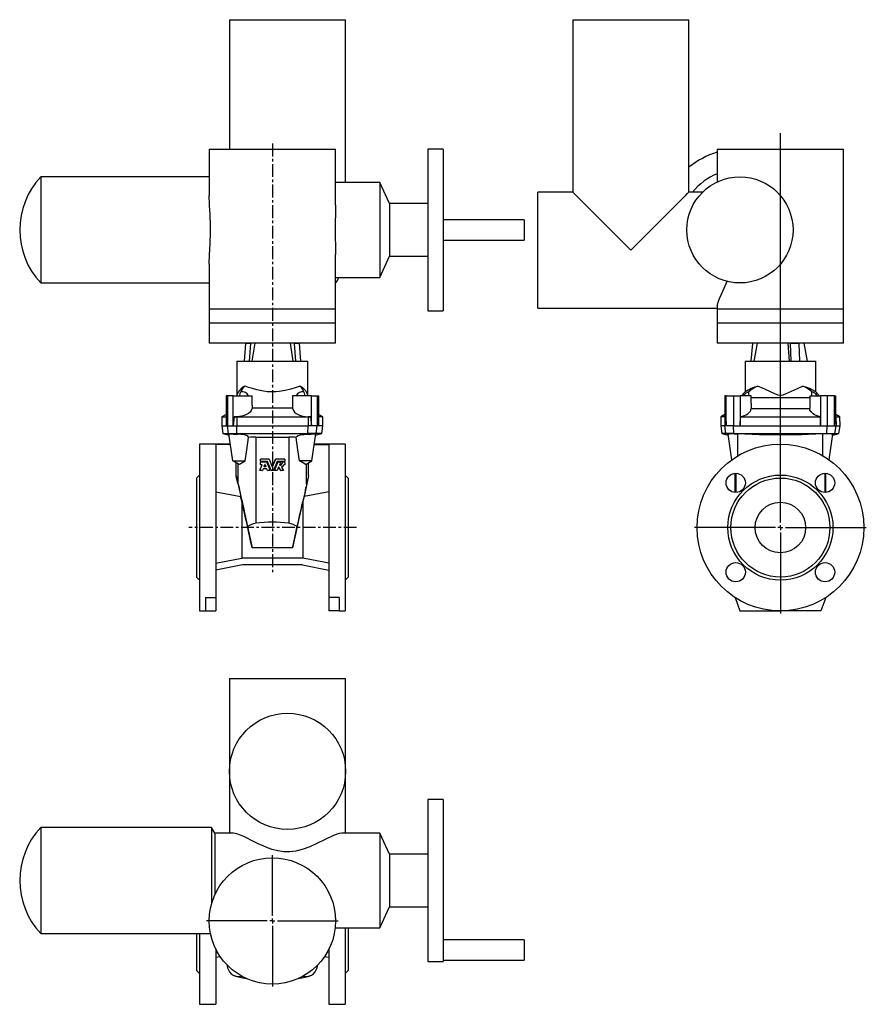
# Model space of a CAD drawing. Extents: x -206 to 632, y -73 to 901.
import ezdxf

# ---------------------------------------------------------------- set-up
doc = ezdxf.new("R2010")
doc.units = 0
doc.linetypes.add('CENTERX2', pattern=[20.32, 12.7, -2.54, 2.54, -2.54])
doc.layers.get('0').update_dxf_attribs({"linetype": 'CONTINUOUS'})
doc.layers.add('FORMAT', color=7, linetype='CONTINUOUS')

# ---------------------------------------------------------------- blocks, each defined once
blk = doc.blocks.new('SW_CENTERMARKSYMBOL_0')
at = {"layer": 'FORMAT', "color": 0}
for p, q in [((0, 5), (0, 390.2)), ((-5, 0), (-85, 0)), ((0, 0), (-2.5, 0)), ((0, 0), (0, 2.5)), ((0, 0), (0, -2.5)), ((0, 0), (2.5, 0)), ((5, 0), (85, 0)), ((0, -5), (0, -85))]:
    blk.add_line(p, q, dxfattribs=at)
blk = doc.blocks.new('SW_CENTERMARKSYMBOL_1')
at = {"layer": 'FORMAT', "color": 0}
for p, q in [((0, 5), (0, 65)), ((-5, 0), (-65, 0)), ((0, 0), (-2.5, 0)), ((0, 0), (0, 2.5)), ((0, 0), (0, -2.5)), ((0, 0), (2.5, 0)), ((5, 0), (65, 0)), ((0, -5), (0, -65))]:
    blk.add_line(p, q, dxfattribs=at)

msp = doc.modelspace()

# ---------------------------------------------------------------- linework, layer by layer
at = {"color": 7, "linetype": 'CONTINUOUS'}
for p, q in [((1.79, 901.48), (1.79, 773.48)), ((1.79, 901.48), (116.79, 901.48)), ((116.79, 740.44), (116.79, 901.48)), ((341.47, 901.48), (341.47, 730.98)), ((341.47, 901.48), (456.47, 901.48)), ((456.47, 730.98), (456.47, 901.48)), ((-18.21, 773.48), (-18.21, 727.44)), ((-18.21, 773.48), (106.79, 773.48)), ((106.79, 717.85), (106.79, 773.48)), ((213.29, 773.48), (198.29, 773.48)), ((198.29, 773.48), (198.29, 613.48)), ((213.29, 773.48), (213.29, 613.48)), ((484.47, 773.48), (484.47, 740.92)), ((484.47, 773.48), (609.47, 773.48)), ((609.47, 615.48), (609.47, 773.48)), ((-18.21, 745.98), (-184.66, 745.98)), ((-184.66, 745.98), (-184.66, 640.98)), ((150.66, 740.44), (106.79, 740.44)), ((160.36, 719.54), (150.66, 740.44)), ((150.66, 740.44), (150.66, 646.53)), ((341.47, 730.98), (306.97, 730.98)), ((306.97, 615.98), (306.97, 730.98)), ((470.23, 730.98), (456.47, 730.98)), ((198.29, 719.54), (160.36, 719.54)), ((160.36, 719.54), (160.36, 667.43)), ((293.29, 703.48), (213.29, 703.48)), ((293.29, 703.48), (293.29, 683.48)), ((213.29, 683.48), (293.29, 683.48)), ((106.79, 615.48), (106.79, 669.15)), ((150.66, 646.53), (160.36, 667.43)), ((160.36, 667.43), (198.29, 667.43)), ((-18.21, 659.64), (-18.21, 615.48)), ((106.79, 646.53), (110.08, 646.53)), ((110.08, 646.53), (150.66, 646.53)), ((-184.66, 640.98), (-18.21, 640.98)), ((-18.21, 615.48), (-18.21, 601.48)), ((106.79, 601.48), (106.79, 615.48)), ((306.97, 615.98), (484.47, 615.98)), ((484.47, 618.09), (484.47, 615.48)), ((484.47, 615.48), (484.47, 601.48)), ((609.47, 601.48), (609.47, 615.48)), ((198.29, 613.48), (213.29, 613.48)), ((-18.21, 601.48), (-18.21, 581.48)), ((106.79, 581.48), (106.79, 601.48)), ((484.47, 601.48), (484.47, 581.48)), ((609.47, 581.48), (609.47, 601.48)), ((106.79, 581.48), (-18.21, 581.48)), ((17.83, 581.08), (16.49, 563.48)), ((17.83, 581.48), (17.83, 581.08)), ((22.83, 581.08), (17.83, 581.08)), ((22.83, 581.08), (21.49, 563.48)), ((22.83, 581.48), (22.83, 581.08)), ((26.8, 581.48), (23.99, 563.48)), ((61.79, 581.48), (64.59, 563.48)), ((65.76, 581.48), (65.76, 581.08)), ((65.76, 581.08), (67.09, 563.48)), ((70.76, 581.08), (65.76, 581.08)), ((70.76, 581.48), (70.76, 581.08)), ((70.76, 581.08), (72.09, 563.48)), ((609.47, 581.48), (484.47, 581.48)), ((519.3, 581.08), (517.76, 563.48)), ((519.3, 581.48), (519.3, 581.08)), ((554.19, 581.48), (555.81, 563.48)), ((556.48, 581.48), (556.48, 581.08)), ((556.48, 581.08), (557.25, 563.48)), ((565.14, 581.08), (556.48, 581.08)), ((565.14, 581.48), (565.14, 581.08)), ((565.14, 581.08), (565.91, 563.48)), ((573.77, 563.48), (570.6, 581.48)), ((9.29, 563.48), (9.29, 530.09)), ((9.29, 563.48), (79.29, 563.48)), ((79.29, 530.09), (79.29, 563.48)), ((511.97, 563.48), (511.97, 533.13)), ((511.97, 563.48), (581.97, 563.48)), ((581.97, 533.13), (581.97, 563.48)), ((-1.51, 529.48), (-1.51, 499.48)), ((0.01, 529.48), (-1.51, 529.48)), ((5.53, 529.48), (0.01, 529.48)), ((5.53, 529.48), (24.29, 529.48)), ((5.53, 499.48), (5.53, 529.48)), ((24.29, 519.94), (24.29, 529.48)), ((64.29, 529.48), (64.29, 519.94)), ((83.06, 529.48), (64.29, 529.48)), ((83.06, 499.48), (83.06, 529.48)), ((83.06, 529.48), (88.58, 529.48)), ((88.58, 529.48), (90.09, 529.48)), ((90.09, 529.48), (90.09, 499.48)), ((491.97, 529.48), (491.97, 508.77)), ((493.32, 529.48), (491.97, 529.48)), ((493.32, 499.48), (493.32, 529.48)), ((493.32, 529.48), (500.72, 529.48)), ((500.72, 529.48), (507.25, 529.48)), ((517.97, 529.48), (507.25, 529.48)), ((507.25, 529.48), (507.25, 499.48)), ((517.97, 522.07), (517.97, 529.48)), ((575.97, 529.48), (575.97, 522.07)), ((575.97, 529.48), (586.7, 529.48)), ((586.7, 529.48), (586.7, 499.48)), ((593.23, 529.48), (586.7, 529.48)), ((600.63, 529.48), (593.23, 529.48)), ((600.63, 499.48), (600.63, 529.48)), ((600.63, 529.48), (601.97, 529.48)), ((601.97, 508.77), (601.97, 529.48)), ((24.29, 519.94), (24.27, 517)), ((64.32, 517), (24.27, 517)), ((64.3, 519.94), (64.32, 517)), ((517.97, 522.07), (517.97, 516.78)), ((517.97, 516.78), (575.98, 516.78)), ((575.98, 522.07), (575.98, 516.78)), ((-5.63, 508.48), (-5.71, 499.48)), ((-1.51, 510.86), (-5.63, 508.48)), ((-5.63, 508.48), (-1.51, 508.48)), ((6.52, 508.48), (5.53, 499.48)), ((9.03, 508.57), (6.52, 508.48)), ((6.52, 508.48), (9, 508.48)), ((9, 508.48), (79.59, 508.48)), ((79.55, 508.57), (82.06, 508.48)), ((82.06, 508.48), (79.59, 508.48)), ((82.06, 508.48), (83.06, 499.48)), ((94.21, 508.48), (90.09, 510.86)), ((94.21, 508.48), (90.09, 508.48)), ((94.29, 499.48), (94.21, 508.48)), ((488.05, 508.48), (487.97, 499.48)), ((491.97, 510.75), (488.05, 508.48)), ((492.02, 508.48), (488.05, 508.48)), ((492.88, 508.48), (492.02, 508.48)), ((492.03, 508.77), (492.17, 508.57)), ((492.17, 508.57), (492.88, 508.48)), ((492.88, 508.48), (493.32, 499.48)), ((507.25, 499.48), (507.45, 508.48)), ((507.45, 508.48), (586.5, 508.48)), ((586.7, 499.48), (586.5, 508.48)), ((601.07, 508.48), (600.63, 499.48)), ((601.78, 508.57), (601.07, 508.48)), ((601.07, 508.48), (601.93, 508.48)), ((601.92, 508.77), (601.78, 508.57)), ((601.93, 508.48), (605.9, 508.48)), ((605.9, 508.48), (601.97, 510.75)), ((605.97, 499.48), (605.9, 508.48)), ((-5.71, 499.48), (-4.65, 491.98)), ((-5.71, 499.48), (-1.51, 499.48)), ((-1.51, 499.48), (0.01, 499.48)), ((0.01, 499.48), (5.53, 499.48)), ((5.53, 499.48), (8.98, 499.48)), ((8.98, 499.48), (79.6, 499.48)), ((83.06, 499.48), (79.6, 499.48)), ((88.58, 499.48), (83.06, 499.48)), ((90.09, 499.48), (88.58, 499.48)), ((94.29, 499.48), (90.09, 499.48)), ((93.24, 491.98), (94.29, 499.48)), ((487.97, 499.48), (489.03, 491.98)), ((491.95, 499.48), (487.97, 499.48)), ((493.32, 499.48), (491.95, 499.48)), ((500.72, 499.48), (493.32, 499.48)), ((500.72, 499.48), (507.25, 499.48)), ((507.25, 499.48), (586.7, 499.48)), ((586.7, 499.48), (593.23, 499.48)), ((593.23, 499.48), (600.63, 499.48)), ((600.63, 499.48), (602, 499.48)), ((602, 499.48), (605.97, 499.48)), ((604.92, 491.98), (605.97, 499.48)), ((-4.65, 491.98), (1.53, 490.33)), ((-4.65, 491.98), (1.03, 491.98)), ((1.03, 491.98), (9.22, 491.98)), ((5.09, 464.98), (1.34, 491.65)), ((9.22, 491.98), (79.37, 491.98)), ((27.92, 488.52), (60.66, 488.52)), ((87.56, 491.98), (79.37, 491.98)), ((83.5, 464.98), (87.25, 491.65)), ((87.06, 490.33), (93.24, 491.98)), ((93.24, 491.98), (87.56, 491.98)), ((489.03, 491.98), (495.21, 490.33)), ((492.97, 491.98), (489.03, 491.98)), ((500.98, 491.98), (492.97, 491.98)), ((495.08, 491.27), (498.65, 465.85)), ((500.98, 491.98), (592.97, 491.98)), ((592.97, 491.98), (600.98, 491.98)), ((595.3, 465.85), (598.87, 491.27)), ((598.74, 490.33), (604.92, 491.98)), ((600.98, 491.98), (604.92, 491.98)), ((2.77, 481.48), (-27.71, 481.48)), ((-27.71, 481.48), (-27.71, 316.48)), ((2.8, 481.27), (-11.71, 481.27)), ((-11.71, 481.27), (-11.71, 329.72)), ((85.79, 481.27), (100.29, 481.27)), ((116.29, 481.48), (85.82, 481.48)), ((100.29, 481.27), (100.29, 329.72)), ((116.29, 481.48), (116.29, 316.48)), ((5.09, 464.98), (17.5, 464.98)), ((11.29, 461.4), (5.09, 464.98)), ((8.4, 450.1), (8.4, 463.08)), ((31.87, 455.47), (34.16, 460.97)), ((32.51, 464.54), (32.51, 466.7)), ((32.51, 461.26), (32.51, 463.42)), ((40.9, 466.82), (32.63, 466.82)), ((39.28, 464.42), (32.63, 464.42)), ((38.69, 463.54), (32.63, 463.54)), ((34.05, 461.14), (32.63, 461.14)), ((36.11, 459.37), (36.89, 461.23)), ((36.11, 459.37), (36.19, 459.37)), ((36.19, 459.37), (36.96, 461.23)), ((37.77, 459.2), (36.22, 459.2)), ((36.89, 461.23), (36.96, 461.23)), ((37.11, 461.23), (37.89, 459.37)), ((38.69, 463.54), (38.74, 463.54)), ((38.8, 463.47), (42.14, 455.47)), ((38.8, 463.47), (38.85, 463.47)), ((38.85, 463.47), (42.16, 455.47)), ((43.15, 455.38), (39.39, 464.35)), ((40.9, 466.82), (40.94, 466.82)), ((41.01, 466.75), (44.18, 459.18)), ((41.01, 466.75), (41.05, 466.75)), ((41.05, 466.75), (44.18, 459.18)), ((44.18, 459.18), (44.18, 459.18)), ((44.4, 459.18), (47.57, 466.75)), ((44.4, 459.18), (47.54, 466.75)), ((44.4, 459.18), (44.4, 459.18)), ((49.19, 464.35), (45.44, 455.38)), ((46.42, 455.47), (49.73, 463.47)), ((46.44, 455.47), (49.79, 463.47)), ((47.57, 466.75), (47.54, 466.75)), ((47.68, 466.82), (47.65, 466.82)), ((56.61, 466.82), (47.68, 466.82)), ((50.42, 458.71), (49.03, 455.38)), ((56.61, 464.42), (49.3, 464.42)), ((49.79, 463.47), (49.73, 463.47)), ((49.9, 463.54), (49.84, 463.54)), ((52.26, 463.54), (49.9, 463.54)), ((50.64, 458.73), (50.57, 458.73)), ((52.72, 455.36), (50.57, 458.73)), ((52.81, 455.36), (50.64, 458.73)), ((52.37, 463.37), (51.31, 460.84)), ((53.31, 458.7), (55.37, 455.49)), ((54.19, 463.41), (54.09, 463.41)), ((54.31, 463.54), (54.21, 463.54)), ((56.61, 463.54), (54.31, 463.54)), ((56.61, 461.14), (55.91, 461.14)), ((56.73, 466.7), (56.73, 464.54)), ((56.73, 463.42), (56.73, 461.26)), ((83.5, 464.98), (71.09, 464.98)), ((77.29, 461.4), (83.5, 464.98)), ((80.19, 450.1), (80.19, 463.08)), ((-27.71, 450.98), (-30.71, 447.98)), ((8.4, 450.1), (12.94, 429.61)), ((34.33, 455.3), (31.98, 455.3)), ((34.33, 455.3), (34.43, 455.3)), ((35.08, 456.91), (34.44, 455.38)), ((34.44, 455.38), (34.54, 455.38)), ((35.18, 456.91), (34.54, 455.38)), ((35.08, 456.91), (35.18, 456.91)), ((38.8, 456.98), (35.2, 456.98)), ((39.56, 455.38), (38.92, 456.91)), ((42.03, 455.3), (39.67, 455.3)), ((42.03, 455.3), (42.05, 455.3)), ((42.14, 455.47), (42.16, 455.47)), ((45.33, 455.3), (43.26, 455.3)), ((46.44, 455.47), (46.42, 455.47)), ((46.56, 455.3), (46.53, 455.3)), ((48.92, 455.3), (46.56, 455.3)), ((52.81, 455.36), (52.72, 455.36)), ((52.91, 455.3), (52.82, 455.3)), ((55.26, 455.3), (52.91, 455.3)), ((80.19, 450.1), (75.65, 429.61)), ((119.29, 447.98), (116.29, 450.98)), ((501.97, 452.64), (501.97, 433.71)), ((591.97, 433.71), (591.97, 452.64)), ((-30.71, 447.98), (-30.71, 349.98)), ((119.29, 447.98), (119.29, 349.98)), ((14.02, 425.17), (14.02, 368.79)), ((74.57, 425.17), (74.57, 368.79)), ((19.82, 399.99), (24.3, 379.06)), ((68.76, 399.99), (64.28, 379.06)), ((14.59, 361.98), (-11.71, 356.87)), ((74.57, 368.79), (14.02, 368.79)), ((73.99, 361.98), (14.59, 361.98)), ((73.99, 361.98), (100.29, 356.87)), ((-30.71, 349.98), (-27.71, 346.98)), ((116.29, 346.98), (119.29, 349.98)), ((-21.71, 329.72), (-11.71, 329.72)), ((-21.71, 329.72), (-21.71, 316.48)), ((-11.71, 329.72), (-11.71, 316.48)), ((110.29, 329.72), (100.29, 329.72)), ((100.29, 329.72), (100.29, 316.48)), ((110.29, 329.72), (110.29, 316.48)), ((502.16, 329.72), (506.97, 316.48)), ((591.79, 329.72), (586.97, 316.48)), ((-27.71, 316.48), (-21.71, 316.48)), ((-21.71, 316.48), (-11.71, 316.48)), ((110.29, 316.48), (100.29, 316.48)), ((110.29, 316.48), (116.29, 316.48)), ((506.97, 316.48), (546.97, 316.48)), ((586.97, 316.48), (546.97, 316.48)), ((1.79, 249.79), (1.79, 157.79)), ((1.79, 249.79), (59.29, 249.79)), ((59.29, 249.79), (116.79, 249.79)), ((116.79, 96.75), (116.79, 249.79)), ((1.79, 157.79), (1.79, 96.75)), ((213.29, 129.79), (198.29, 129.79)), ((198.29, 129.79), (198.29, -30.21)), ((213.29, 129.79), (213.29, -30.21)), ((-15.85, 102.29), (-184.66, 102.29)), ((-184.66, 102.29), (-184.66, -2.71)), ((-12.7, 96.75), (-15.85, 102.29)), ((-15.85, 102.29), (-15.85, 26.79)), ((5.46, 96.75), (-12.7, 96.75)), ((-12.7, 96.75), (-12.7, 35.45)), ((150.66, 96.75), (113.18, 96.75)), ((160.36, 75.85), (150.66, 96.75)), ((150.66, 96.75), (150.66, 2.84)), ((198.29, 75.85), (160.36, 75.85)), ((160.36, 75.85), (160.36, 23.74)), ((150.66, 2.84), (160.36, 23.74)), ((160.36, 23.74), (198.29, 23.74)), ((106.41, 2.84), (150.66, 2.84)), ((116.29, 2.84), (116.29, -72.71)), ((119.29, 2.84), (119.29, -39.21)), ((-184.66, -2.71), (-16.96, -2.71)), ((-30.71, -2.71), (-30.71, -39.21)), ((-27.71, -2.71), (-27.71, -72.71)), ((293.29, -8.87), (213.29, -8.87)), ((293.29, -8.87), (293.29, -28.87)), ((-11.71, -17.96), (-11.71, -72.71)), ((100.29, -17.96), (100.29, -72.71)), ((-11.71, -26.21), (-7.38, -25.36)), ((95.97, -25.36), (100.29, -26.21)), ((213.29, -28.87), (293.29, -28.87)), ((198.29, -30.21), (213.29, -30.21)), ((-30.71, -39.21), (-27.71, -42.21)), ((116.29, -42.21), (119.29, -39.21)), ((-27.71, -72.71), (-11.71, -72.71)), ((100.29, -72.71), (116.29, -72.71))]:
    msp.add_line(p, q, dxfattribs=at)
at = {"color": 8, "linetype": 'CONTINUOUS'}
for p, q in [((-18.21, 615.48), (106.79, 615.48)), ((484.47, 615.48), (609.47, 615.48)), ((-18.21, 601.48), (106.79, 601.48)), ((484.47, 601.48), (609.47, 601.48)), ((0.01, 529.48), (0.01, 499.48)), ((88.58, 529.48), (88.58, 499.48)), ((500.72, 529.48), (500.72, 499.48)), ((517.97, 527.83), (575.98, 527.83)), ((593.23, 529.48), (593.23, 499.48)), ((9, 508.48), (8.98, 499.48)), ((9.03, 508.57), (9, 508.48)), ((79.55, 508.57), (79.59, 508.48)), ((79.59, 508.48), (79.6, 499.48)), ((492.02, 508.48), (491.95, 499.48)), ((492.17, 508.57), (492.02, 508.48)), ((601.78, 508.57), (601.93, 508.48)), ((601.93, 508.48), (602, 499.48)), ((1.03, 491.98), (0.01, 499.48)), ((9.22, 491.98), (8.98, 499.48)), ((79.37, 491.98), (79.6, 499.48)), ((87.56, 491.98), (88.58, 499.48)), ((492.97, 491.98), (491.95, 499.48)), ((500.98, 491.98), (500.72, 499.48)), ((592.97, 491.98), (593.23, 499.48)), ((600.98, 491.98), (602, 499.48)), ((2.06, 491.7), (1.03, 491.98)), ((9.72, 491.38), (9.22, 491.98)), ((27.92, 488.52), (27.92, 403.28)), ((60.66, 488.52), (60.66, 403.28)), ((78.87, 491.38), (79.37, 491.98)), ((86.53, 491.7), (87.56, 491.98)), ((495.19, 491.38), (492.97, 491.98)), ((501.24, 491.7), (500.98, 491.98)), ((504.97, 469.99), (504.97, 491.65)), ((588.97, 469.99), (588.97, 491.65)), ((592.71, 491.7), (592.97, 491.98)), ((598.76, 491.38), (600.98, 491.98)), ((10.42, 441.81), (10.42, 461.9)), ((78.16, 441.81), (78.16, 461.9)), ((502.9, 452.68), (502.9, 433.68)), ((591.05, 452.68), (591.05, 433.68)), ((64.28, 379.06), (24.3, 379.06)), ((9, -45.16), (8.98, -45.24)), ((9.03, -45.01), (9, -45.16)), ((79.55, -45.01), (79.59, -45.16)), ((79.59, -45.16), (79.6, -45.24))]:
    msp.add_line(p, q, dxfattribs=at)
at = {"color": 7, "linetype": 'CONTINUOUS'}
for points in [[(398.97, 673.48), (395.13, 677.33), (391.31, 681.15), (387.52, 684.94), (383.78, 688.68), (380.11, 692.35), (376.53, 695.93), (373.04, 699.42), (369.67, 702.79), (366.43, 706.03), (363.34, 709.12), (360.4, 712.05), (357.64, 714.82), (355.06, 717.39), (352.68, 719.78), (350.51, 721.95), (348.55, 723.91), (346.82, 725.64), (345.32, 727.14), (344.06, 728.4), (343.04, 729.42), (342.28, 730.18), (341.76, 730.7), (341.51, 730.95), (341.47, 730.98)], [(456.47, 730.98), (456.44, 730.95), (456.19, 730.7), (455.67, 730.18), (454.91, 729.42), (453.89, 728.4), (452.63, 727.14), (451.13, 725.64), (449.4, 723.91), (447.44, 721.95), (445.27, 719.78), (442.88, 717.39), (440.31, 714.82), (437.55, 712.05), (434.61, 709.12), (431.52, 706.03), (428.28, 702.79), (424.91, 699.42), (421.42, 695.93), (417.84, 692.35), (414.17, 688.68), (410.43, 684.94), (406.64, 681.15), (402.82, 677.33), (398.97, 673.48)], [(-18.17, 659.64), (-18.19, 661.13), (-17.96, 667.44), (-17.54, 674.97), (-17.32, 679.03), (-17.14, 683.19), (-17.01, 687.5), (-16.95, 691.86), (-16.96, 696.35), (-17.05, 700.83), (-17.19, 705.05), (-17.39, 709.18), (-17.61, 713.33), (-17.84, 717.33), (-18.04, 721.12), (-18.17, 724.73), (-18.2, 727.44)], [(106.77, 717.85), (106.78, 715.79), (106.64, 708.97), (106.48, 701.55), (106.4, 693.79), (106.47, 685.8), (106.64, 678.28), (106.78, 670.97), (106.76, 669.15)], [(110.08, 646.53), (108.41, 643.59), (106.79, 641.08)], [(484.57, 618.09), (484.58, 619.07), (485.34, 621.89), (486.76, 625.55), (488.72, 630.01), (491.39, 635.97), (494.26, 642.71)], [(523.88, 581.48), (521.94, 570.68), (520.65, 563.48)], [(71.32, 538.89), (70.7, 538.68), (66.85, 537.38), (62.48, 536.01), (57.04, 534.61), (51.16, 533.57), (47.75, 533.24), (44.29, 533.13), (39, 533.4), (33.87, 534.13), (29.05, 535.2), (24.6, 536.46), (20.7, 537.72), (17.26, 538.89)], [(524.74, 538.89), (528.23, 537.47), (531.93, 535.8), (536.8, 533.48), (541.94, 531.25), (544.41, 530.44), (546.97, 530.09), (549.56, 530.44), (552.04, 531.26), (558.08, 533.9), (563.75, 536.59), (566.54, 537.82), (569.21, 538.89)], [(11.95, 529.48), (12.58, 531.88), (13.22, 533.31)], [(76.63, 529.48), (76, 531.88), (75.36, 533.31)], [(515.96, 529.48), (515.9, 531.88), (515.8, 533.31)], [(577.99, 529.48), (578.05, 531.88), (578.15, 533.31)], [(24.27, 517), (23.39, 514.65), (22.22, 513.26), (20.61, 511.95), (18.68, 510.85), (16.43, 509.92), (14.23, 509.27), (11.89, 508.82), (9.03, 508.57)], [(64.32, 517), (65.19, 514.65), (66.36, 513.26), (67.98, 511.95), (69.9, 510.85), (72.16, 509.92), (74.36, 509.27), (76.7, 508.82), (79.55, 508.57)], [(507.45, 508.48), (509.55, 509.07), (511.48, 509.8), (513.19, 510.66), (514.67, 511.61), (515.99, 512.74), (516.98, 513.93), (517.69, 515.3), (517.97, 516.67), (517.97, 516.78)], [(586.5, 508.48), (584.4, 509.07), (582.47, 509.8), (580.76, 510.66), (579.28, 511.61), (577.96, 512.74), (576.97, 513.93), (576.26, 515.3), (575.98, 516.67), (575.98, 516.78)], [(2.06, 491.7), (1.38, 491.7), (1.34, 491.65)], [(20.77, 488.26), (20.31, 489.12), (18.75, 489.96), (16.28, 490.67), (13.24, 491.15), (10.04, 491.37), (9.72, 491.38)], [(17.5, 464.98), (19.01, 475.77), (20.77, 488.26)], [(67.82, 488.26), (68.27, 489.12), (69.83, 489.96), (72.3, 490.67), (75.34, 491.15), (78.54, 491.37), (78.87, 491.38)], [(71.09, 464.98), (69.57, 475.77), (67.82, 488.26)], [(86.53, 491.7), (87.21, 491.7), (87.25, 491.65)], [(495.2, 491.28), (495.14, 491.37), (495.19, 491.38)], [(501.24, 491.7), (504.01, 491.7), (504.97, 491.65)], [(588.97, 491.65), (568, 490.66), (546.97, 490.33), (525.97, 490.66), (504.97, 491.65)], [(592.71, 491.7), (589.94, 491.7), (588.97, 491.65)], [(598.75, 491.28), (598.81, 491.37), (598.76, 491.38)], [(11.29, 461.4), (11.29, 461.4), (11.29, 461.4), (11.29, 461.4), (11.29, 461.4), (11.3, 461.41), (11.33, 461.42), (11.43, 461.48), (11.83, 461.71), (13.44, 462.64), (17.5, 464.98)], [(55.81, 461.08), (54.78, 459.76), (53.36, 458.87)], [(77.29, 461.4), (77.29, 461.4), (77.29, 461.4), (77.29, 461.4), (77.29, 461.4), (77.29, 461.41), (77.26, 461.42), (77.16, 461.48), (76.76, 461.71), (75.15, 462.64), (71.09, 464.98)], [(10.42, 441.81), (10.65, 440.82), (10.96, 439.48), (11.34, 437.81), (11.8, 435.81), (12.32, 433.49), (12.91, 430.86), (13.57, 427.92), (14.3, 424.7), (15.08, 421.19), (15.93, 417.42), (16.83, 413.4), (17.78, 409.14), (18.78, 404.66), (19.82, 399.99)], [(78.16, 441.81), (77.93, 440.82), (77.62, 439.48), (77.24, 437.81), (76.79, 435.81), (76.27, 433.49), (75.67, 430.86), (75.01, 427.92), (74.29, 424.7), (73.5, 421.19), (72.66, 417.42), (71.76, 413.4), (70.81, 409.14), (69.81, 404.66), (68.76, 399.99)], [(-11.71, 434.48), (-8.15, 433.78), (12.94, 429.61)], [(100.29, 434.48), (96.74, 433.78), (75.65, 429.61)], [(24.3, 379.06), (23.74, 381.7), (23.12, 384.53), (22.47, 387.53), (21.79, 390.66), (21.08, 393.88), (20.36, 397.16), (19.62, 400.46), (18.89, 403.74), (18.17, 406.97), (17.47, 410.11), (16.79, 413.12), (16.14, 415.98), (15.53, 418.64), (14.97, 421.08), (14.46, 423.26), (14.02, 425.17)], [(64.28, 379.06), (64.85, 381.7), (65.46, 384.53), (66.11, 387.53), (66.8, 390.66), (67.51, 393.88), (68.23, 397.16), (68.96, 400.46), (69.69, 403.74), (70.42, 406.97), (71.12, 410.11), (71.8, 413.12), (72.45, 415.98), (73.05, 418.64), (73.62, 421.08), (74.12, 423.26), (74.57, 425.17)], [(-11.71, 363.67), (-8.22, 364.36), (14.02, 368.79)], [(100.29, 363.67), (96.8, 364.36), (74.57, 368.79)], [(113.18, 96.72), (113.06, 96.74), (110.53, 96.35), (107.37, 95.31), (104.87, 94.27), (102.15, 93.02), (99.14, 91.56), (95.95, 89.97), (89.06, 86.57), (81.38, 83.11), (74.79, 80.67), (71.26, 79.65), (67.63, 78.84), (61.74, 78.12), (55.6, 78.21), (49.73, 79.08), (43.96, 80.62), (39.48, 82.2), (35.19, 83.96), (30.99, 85.87), (26.98, 87.81), (23.12, 89.73), (19.48, 91.54), (15.99, 93.23), (12.78, 94.67), (9.06, 96.06), (5.95, 96.72), (5.46, 96.66)], [(8.98, -45.24), (16.74, -46.8), (18.38, -47.08)], [(9, -45.16), (16.75, -46.72), (18.1, -46.95)], [(70.21, -47.08), (71.85, -46.8), (79.6, -45.24)], [(70.48, -46.95), (71.83, -46.72), (79.59, -45.16)]]:
    msp.add_lwpolyline(points, dxfattribs=at)
for centre, radius in [((506.97, 693.48), 52.5), ((546.97, 398.98), 82.5), ((502.78, 443.18), 9.5), ((546.97, 398.98), 52), ((591.17, 443.18), 9.5), ((546.97, 398.98), 49), ((546.97, 398.98), 25), ((502.78, 354.79), 9.5), ((591.17, 354.79), 9.5), ((59.29, 157.79), 57.5), ((44.29, 9.79), 62.5)]:
    msp.add_circle(centre, radius, dxfattribs=at)
for centre, radius, start, end in [((506.97, 693.48), 80, 106.33482, 129.14241), ((-129.71, 693.48), 76, 136.30736, 223.69264), ((506.97, 693.48), 60, 112.02431, 141.31781), ((22.4, 526.23), 13.66, 112.08211, 163.56691), ((23.04, 530.45), 10.23, 124.41965, 163.79394), ((65.54, 530.45), 10.23, 16.20606, 55.58035), ((66.19, 526.23), 13.66, 16.43309, 67.91789), ((536.54, 495.71), 44.76, 105.28025, 123.28258), ((534.94, 512.62), 28.18, 111.21657, 132.76878), ((559.01, 512.62), 28.18, 47.23122, 68.78343), ((557.41, 495.71), 44.76, 56.71742, 74.71975), ((22.03, 527.48), 13, 168.40768, 171.15012), ((14.12, 525.71), 7.65, 29.55733, 96.77545), ((74.46, 525.71), 7.65, 83.22455, 150.44267), ((66.56, 527.48), 13, 8.84988, 11.56717), ((531.27, 511.48), 29, 131.71745, 141.63349), ((518.85, 523.59), 10.18, 107.42005, 144.62946), ((575.1, 523.59), 10.18, 35.37054, 72.57995), ((562.67, 511.48), 29, 38.36651, 48.27909), ((10.92, 610.48), 119.11, 265.73592, 269.42475), ((27.67, 415.24), 73.27, 89.8044, 95.41491), ((60.91, 415.24), 73.27, 84.58509, 90.1956), ((77.67, 610.48), 119.11, 270.57525, 274.26408), ((505.92, 347.47), 144.31, 91.85715, 94.26434), ((588.03, 347.47), 144.31, 85.73566, 88.14285), ((32.63, 466.7), 0.12, 89.73197, 179.86215), ((32.63, 464.55), 0.12, 180.14352, 270.26236), ((32.63, 463.42), 0.12, 89.73197, 179.86215), ((32.63, 461.26), 0.12, 180.13897, 270.26691), ((34.05, 461.02), 0.12, 337.60505, 90.31117), ((36.22, 459.33), 0.12, 157.67943, 270.28531), ((37, 461.18), 0.122, 23.06899, 156.93101), ((37.78, 459.33), 0.12, 269.80952, 22.19589), ((38.69, 463.42), 0.121, 22.90422, 90.09934), ((38.74, 463.42), 0.121, 22.7276, 89.73213), ((39.28, 464.3), 0.121, 22.92208, 90.09824), ((40.9, 466.7), 0.121, 22.9249, 90.1029), ((40.94, 466.7), 0.121, 22.74465, 89.73934), ((44.29, 459.23), 0.12, 202.64498, 337.35502), ((44.29, 459.23), 0.122, 202.98765, 337.01616), ((47.65, 466.7), 0.121, 90.26275, 157.25327), ((47.68, 466.7), 0.121, 89.8988, 157.06963), ((49.3, 464.3), 0.121, 89.90015, 157.08308), ((49.84, 463.42), 0.121, 90.2697, 157.27057), ((49.9, 463.42), 0.121, 89.90243, 157.09023), ((50.54, 458.67), 0.122, 32.87853, 157.02945), ((51.43, 460.8), 0.12, 157.43898, 268.2569), ((51.45, 463.31), 2.64, 267.75589, 2.20052), ((51.54, 463.33), 2.65, 267.46301, 1.90375), ((52.26, 463.42), 0.12, 337.58656, 90.37876), ((53.41, 458.76), 0.119, 111.65358, 212.82432), ((54.21, 463.42), 0.119, 89.80274, 182.47153), ((54.31, 463.42), 0.12, 89.50885, 182.17606), ((55.91, 461.02), 0.121, 89.99692, 151.81334), ((56.61, 466.7), 0.12, 0.12927, 90.25541), ((56.61, 464.55), 0.12, 269.74843, 359.86689), ((56.61, 463.42), 0.12, 0.12927, 90.25541), ((56.61, 461.26), 0.12, 269.74216, 359.87316), ((-231.71, 386.96), 248.27, 12.76316, 14.73305), ((31.98, 455.42), 0.12, 157.56575, 270.28938), ((34.33, 455.43), 0.121, 269.92946, 337.14734), ((34.43, 455.43), 0.121, 270.29108, 337.33007), ((35.2, 456.86), 0.121, 89.92011, 157.13911), ((38.8, 456.86), 0.121, 22.91266, 90.09531), ((39.67, 455.43), 0.121, 202.91908, 270.09811), ((42.03, 455.42), 0.12, 269.58915, 22.37182), ((42.05, 455.43), 0.12, 270.2196, 22.28716), ((43.26, 455.43), 0.121, 202.93796, 270.10471), ((45.33, 455.43), 0.121, 269.89624, 337.05737), ((46.53, 455.43), 0.12, 157.78512, 269.70811), ((46.56, 455.42), 0.12, 157.59996, 270.43907), ((48.92, 455.43), 0.121, 269.90316, 337.07588), ((52.82, 455.43), 0.121, 212.67613, 269.73976), ((52.91, 455.43), 0.122, 212.92912, 269.98307), ((55.26, 455.42), 0.12, 269.63802, 32.50127), ((320.3, 386.96), 248.27, 165.26695, 167.23684), ((-179.71, 380.45), 198.82, 13.00102, 14.31719), ((268.29, 380.45), 198.82, 165.68281, 166.99898), ((30.44, 385.49), 17.97, 98.0418, 126.21836), ((44.29, 282.51), 121.87, 82.28114, 97.71886), ((58.15, 385.49), 17.97, 53.78164, 81.9582), ((-129.71, 49.79), 76, 136.30736, 223.69264), ((184.29, 9.79), 190, 193.20305, 194.08861), ((11.65, -33.54), 12, 194.08861, 239.34434), ((76.94, -33.54), 12, 300.65566, 345.91139), ((-95.71, 9.79), 190, 345.91139, 346.79695), ((11.29, -32.21), 13, 243.67819, 282.29485), ((11.65, -33.54), 12, 239.34434, 257.16874), ((11.65, -33.54), 11.92, 244.54888, 257.16874), ((77.29, -32.21), 13, 257.70515, 296.32181), ((76.94, -33.54), 11.92, 282.83126, 295.45112), ((76.94, -33.54), 12, 282.83126, 300.65566)]:
    msp.add_arc(centre, radius, start, end, dxfattribs=at)
at = {"layer": 'FORMAT', "linetype": 'CENTERX2'}
for p, q in [((44.29, 778.91), (44.29, 354.95)), ((127.58, 398.98), (-38.47, 398.98))]:
    msp.add_line(p, q, dxfattribs=at)

# ---------------------------------------------------------------- block references
at = {"layer": 'FORMAT'}
for name, p in [('SW_CENTERMARKSYMBOL_0', (546.97, 398.98)), ('SW_CENTERMARKSYMBOL_1', (44.29, 9.79))]:
    msp.add_blockref(name, p, dxfattribs=at)

doc.saveas('drawing.dxf')
